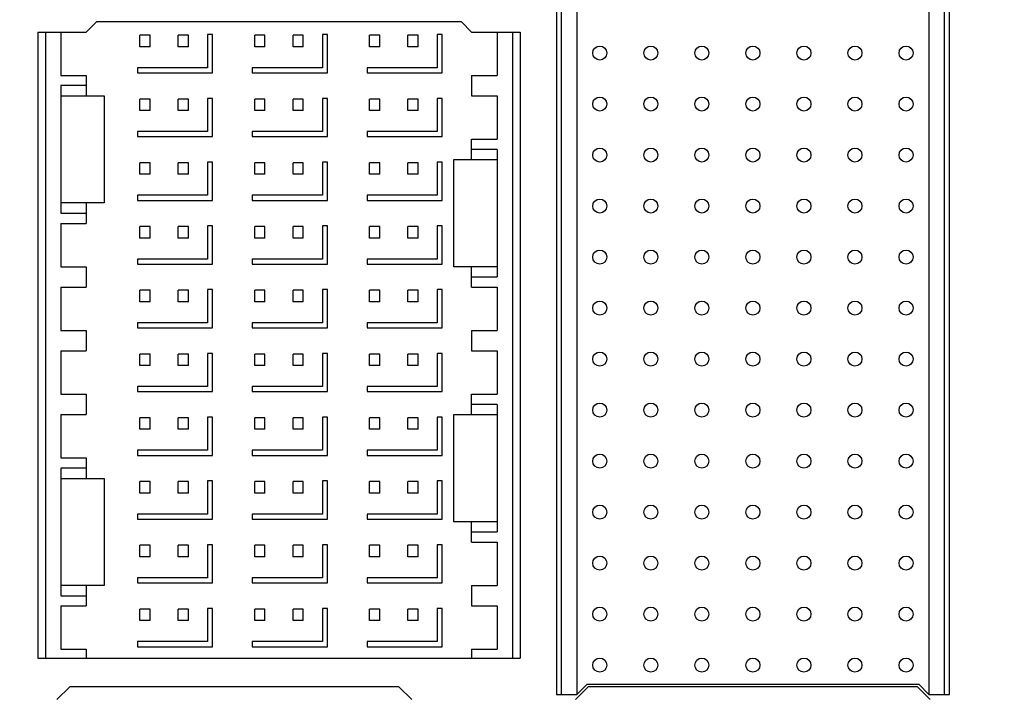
# Model space of a CAD drawing. Header units: inches. Extents: x 0 to 34, y 0 to 22.
# Tile 21 of 82: x 6.703 to 7.463, y 15.821 to 16.343. Entities that reach past the tile are written whole.
import ezdxf

# ---------------------------------------------------------------- set-up
doc = ezdxf.new("R2010")
doc.units = ezdxf.units.IN
doc.header["$LTSCALE"] = 1.87
doc.header["$MEASUREMENT"] = 0
doc.layers.get('0').update_dxf_attribs({"linetype": 'CONTINUOUS'})
doc.layers.add('DIMENSIONS', color=7, linetype='CONTINUOUS')
doc.styles.get("Standard").update_dxf_attribs({"font": 'txt', "width": 0.8})
doc.dimstyles.new('DIMSTYLE_3', dxfattribs={"dimtxt": 0.125, "dimasz": 0.18, "dimexe": 0.18, "dimexo": 0.0625, "dimgap": 0.09, "dimtad": 0, "dimtih": 1, "dimtoh": 1, "dimlfac": 2, "dimzin": 4, "dimdsep": 46, "dimtxsty": 'STANDARD', "dimblk": '_FILLED', "dimblk1": '_FILLED', "dimblk2": '_FILLED', "dimcen": 0.09, "dimadec": 0, "dimazin": 0, "dimtp": 0.01, "dimtm": 0.01, "dimtfac": 1, "dimtofl": 0, "dimtmove": 0, "dimatfit": 3, "dimldrblk": '_FILLED', "dimfxl": 1, "dimtolj": 1, "dimtzin": 4, "dimarcsym": 0})

# ---------------------------------------------------------------- blocks, each defined once
blk = doc.blocks.new('_FILLED')
at = {"color": 0, "linetype": 'BYBLOCK'}
blk.add_solid([(0, 0), (-1, 0.1736), (-1, -0.1736)], dxfattribs=at)
blk = doc.blocks.new('*D4')
at = {"layer": 'DIMENSIONS', "color": 2, "linetype": 'CONTINUOUS'}
for p, q in [((3.28338, 16.06561), (3.28338, 19.88362)), ((9.01534, 18.38362), (9.01534, 19.88362)), ((3.28338, 19.75862), (6.08763, 19.75862)), ((9.01534, 19.75862), (7.53763, 19.75862)), ((9.01534, 16.84227), (9.01534, 18.13362))]:
    blk.add_line(p, q, dxfattribs=at)
at = {"layer": 'DIMENSIONS', "color": 2, "linetype": 'CONTINUOUS', "xscale": 0.18, "yscale": 0.18, "zscale": 0.18, "rotation": 180}
blk.add_blockref('_FILLED', (3.28338, 19.75862), dxfattribs=at)
at = {"layer": 'DIMENSIONS', "color": 2, "linetype": 'CONTINUOUS', "xscale": 0.18, "yscale": 0.18, "zscale": 0.18}
blk.add_blockref('_FILLED', (9.01534, 19.75862), dxfattribs=at)
at = {"layer": 'DIMENSIONS', "color": 2, "linetype": 'CONTINUOUS', "width": 0.8}
for s, p in [('[', (6.77513, 19.69612)), (']', (7.37513, 19.69612)), ('11.46', (6.15013, 19.69612)), ('291.2', (6.87513, 19.69612))]:
    blk.add_text(s, height=0.125, dxfattribs=at).set_placement(p)

msp = doc.modelspace()

# ---------------------------------------------------------------- linework, layer by layer
at = {"color": 7, "linetype": 'CONTINUOUS'}
for p, q in [((7.11729, 16.68474), (7.11729, 15.82254)), ((7.12123, 15.82254), (7.12123, 16.68474)), ((7.13304, 16.68572), (7.13304, 15.82254)), ((7.40469, 16.68572), (7.40469, 15.82254)), ((7.4165, 16.68474), (7.4165, 15.82254)), ((7.42044, 15.82254), (7.42044, 16.68474)), ((6.75469, 16.33377), (6.76257, 16.34165)), ((7.04406, 16.34165), (6.76257, 16.34165)), ((7.04406, 16.34165), (7.05194, 16.33377)), ((6.71729, 16.33377), (6.71729, 15.85051)), ((6.71729, 16.33377), (6.75469, 16.33377)), ((6.7232, 16.33377), (6.7232, 15.85051)), ((6.73501, 16.33377), (6.73501, 16.30031)), ((6.79603, 16.32245), (6.79603, 16.33131)), ((6.80391, 16.33131), (6.79603, 16.33131)), ((6.80391, 16.32245), (6.80391, 16.33131)), ((6.82556, 16.32245), (6.82556, 16.33131)), ((6.83343, 16.33131), (6.82556, 16.33131)), ((6.83343, 16.32245), (6.83343, 16.33131)), ((6.8482, 16.33181), (6.8482, 16.30622)), ((6.85213, 16.33181), (6.8482, 16.33181)), ((6.85213, 16.30228), (6.85213, 16.33181)), ((6.89249, 16.33131), (6.88461, 16.33131)), ((6.88461, 16.32245), (6.88461, 16.33131)), ((6.89249, 16.32245), (6.89249, 16.33131)), ((6.92202, 16.33131), (6.91414, 16.33131)), ((6.91414, 16.32245), (6.91414, 16.33131)), ((6.92202, 16.32245), (6.92202, 16.33131)), ((6.94072, 16.33181), (6.93678, 16.33181)), ((6.93678, 16.33181), (6.93678, 16.30622)), ((6.94072, 16.30228), (6.94072, 16.33181)), ((6.98107, 16.33131), (6.9732, 16.33131)), ((6.9732, 16.32245), (6.9732, 16.33131)), ((6.98107, 16.32245), (6.98107, 16.33131)), ((7.0106, 16.33131), (7.00272, 16.33131)), ((7.00272, 16.32245), (7.00272, 16.33131)), ((7.0106, 16.32245), (7.0106, 16.33131)), ((7.0293, 16.33181), (7.02536, 16.33181)), ((7.02536, 16.33181), (7.02536, 16.30622)), ((7.0293, 16.30228), (7.0293, 16.33181)), ((7.05194, 16.33377), (7.08934, 16.33377)), ((7.07162, 16.33377), (7.07162, 16.30031)), ((7.08343, 16.33377), (7.08343, 15.85051)), ((7.08934, 16.33377), (7.08934, 15.85051)), ((6.80391, 16.32245), (6.79603, 16.32245)), ((6.83343, 16.32245), (6.82556, 16.32245)), ((6.89249, 16.32245), (6.88461, 16.32245)), ((6.92202, 16.32245), (6.91414, 16.32245)), ((6.98107, 16.32245), (6.9732, 16.32245)), ((7.0106, 16.32245), (7.00272, 16.32245)), ((6.79406, 16.30622), (6.79406, 16.30228)), ((6.8482, 16.30622), (6.79406, 16.30622)), ((6.93678, 16.30622), (6.88265, 16.30622)), ((6.88265, 16.30622), (6.88265, 16.30228)), ((7.02536, 16.30622), (6.97123, 16.30622)), ((6.97123, 16.30622), (6.97123, 16.30228)), ((6.73501, 16.30031), (6.75469, 16.30031)), ((6.75469, 16.30031), (6.75469, 16.28456)), ((6.79406, 16.30228), (6.85213, 16.30228)), ((6.88265, 16.30228), (6.94072, 16.30228)), ((6.97123, 16.30228), (7.0293, 16.30228)), ((7.05194, 16.30031), (7.07162, 16.30031)), ((7.05194, 16.30031), (7.05194, 16.28456)), ((6.73501, 16.29243), (6.73501, 16.19401)), ((6.75469, 16.29243), (6.73501, 16.29243)), ((6.73501, 16.28456), (6.76847, 16.28456)), ((6.76847, 16.28456), (6.76847, 16.20188)), ((7.05194, 16.28456), (7.07162, 16.28456)), ((7.07162, 16.28456), (7.07162, 16.2511)), ((6.79603, 16.27324), (6.79603, 16.2821)), ((6.80391, 16.2821), (6.79603, 16.2821)), ((6.80391, 16.27324), (6.80391, 16.2821)), ((6.82556, 16.27324), (6.82556, 16.2821)), ((6.83343, 16.2821), (6.82556, 16.2821)), ((6.83343, 16.27324), (6.83343, 16.2821)), ((6.8482, 16.2826), (6.8482, 16.25701)), ((6.85213, 16.2826), (6.8482, 16.2826)), ((6.85213, 16.25307), (6.85213, 16.2826)), ((6.89249, 16.2821), (6.88461, 16.2821)), ((6.88461, 16.27324), (6.88461, 16.2821)), ((6.89249, 16.27324), (6.89249, 16.2821)), ((6.92202, 16.2821), (6.91414, 16.2821)), ((6.91414, 16.27324), (6.91414, 16.2821)), ((6.92202, 16.27324), (6.92202, 16.2821)), ((6.94072, 16.2826), (6.93678, 16.2826)), ((6.93678, 16.2826), (6.93678, 16.25701)), ((6.94072, 16.25307), (6.94072, 16.2826)), ((6.98107, 16.2821), (6.9732, 16.2821)), ((6.9732, 16.27324), (6.9732, 16.2821)), ((6.98107, 16.27324), (6.98107, 16.2821)), ((7.0106, 16.2821), (7.00272, 16.2821)), ((7.00272, 16.27324), (7.00272, 16.2821)), ((7.0106, 16.27324), (7.0106, 16.2821)), ((7.0293, 16.2826), (7.02536, 16.2826)), ((7.02536, 16.2826), (7.02536, 16.25701)), ((7.0293, 16.25307), (7.0293, 16.2826)), ((6.80391, 16.27324), (6.79603, 16.27324)), ((6.83343, 16.27324), (6.82556, 16.27324)), ((6.89249, 16.27324), (6.88461, 16.27324)), ((6.92202, 16.27324), (6.91414, 16.27324)), ((6.98107, 16.27324), (6.9732, 16.27324)), ((7.0106, 16.27324), (7.00272, 16.27324)), ((6.79406, 16.25701), (6.79406, 16.25307)), ((6.8482, 16.25701), (6.79406, 16.25701)), ((6.79406, 16.25307), (6.85213, 16.25307)), ((6.93678, 16.25701), (6.88265, 16.25701)), ((6.88265, 16.25701), (6.88265, 16.25307)), ((6.88265, 16.25307), (6.94072, 16.25307)), ((7.02536, 16.25701), (6.97123, 16.25701)), ((6.97123, 16.25701), (6.97123, 16.25307)), ((6.97123, 16.25307), (7.0293, 16.25307)), ((7.05194, 16.2511), (7.07162, 16.2511)), ((7.05194, 16.23535), (7.05194, 16.2511)), ((7.07162, 16.24322), (7.05194, 16.24322)), ((7.07162, 16.24322), (7.07162, 16.1448)), ((6.79603, 16.22403), (6.79603, 16.23289)), ((6.80391, 16.23289), (6.79603, 16.23289)), ((6.80391, 16.22403), (6.80391, 16.23289)), ((6.82556, 16.22403), (6.82556, 16.23289)), ((6.83343, 16.23289), (6.82556, 16.23289)), ((6.83343, 16.22403), (6.83343, 16.23289)), ((6.8482, 16.23338), (6.8482, 16.20779)), ((6.85213, 16.23338), (6.8482, 16.23338)), ((6.85213, 16.20386), (6.85213, 16.23338)), ((6.89249, 16.23289), (6.88461, 16.23289)), ((6.88461, 16.22403), (6.88461, 16.23289)), ((6.89249, 16.22403), (6.89249, 16.23289)), ((6.92202, 16.23289), (6.91414, 16.23289)), ((6.91414, 16.22403), (6.91414, 16.23289)), ((6.92202, 16.22403), (6.92202, 16.23289)), ((6.94072, 16.23338), (6.93678, 16.23338)), ((6.93678, 16.23338), (6.93678, 16.20779)), ((6.94072, 16.20386), (6.94072, 16.23338)), ((6.98107, 16.23289), (6.9732, 16.23289)), ((6.9732, 16.22403), (6.9732, 16.23289)), ((6.98107, 16.22403), (6.98107, 16.23289)), ((7.0106, 16.23289), (7.00272, 16.23289)), ((7.00272, 16.22403), (7.00272, 16.23289)), ((7.0106, 16.22403), (7.0106, 16.23289)), ((7.0293, 16.23338), (7.02536, 16.23338)), ((7.02536, 16.23338), (7.02536, 16.20779)), ((7.0293, 16.20386), (7.0293, 16.23338)), ((7.03816, 16.23535), (7.07162, 16.23535)), ((7.03816, 16.15267), (7.03816, 16.23535)), ((6.80391, 16.22403), (6.79603, 16.22403)), ((6.83343, 16.22403), (6.82556, 16.22403)), ((6.89249, 16.22403), (6.88461, 16.22403)), ((6.92202, 16.22403), (6.91414, 16.22403)), ((6.98107, 16.22403), (6.9732, 16.22403)), ((7.0106, 16.22403), (7.00272, 16.22403)), ((6.79406, 16.20779), (6.79406, 16.20386)), ((6.8482, 16.20779), (6.79406, 16.20779)), ((6.93678, 16.20779), (6.88265, 16.20779)), ((6.88265, 16.20779), (6.88265, 16.20386)), ((7.02536, 16.20779), (6.97123, 16.20779)), ((6.97123, 16.20779), (6.97123, 16.20386)), ((6.76847, 16.20188), (6.73501, 16.20188)), ((6.75469, 16.20188), (6.75469, 16.18614)), ((6.79406, 16.20386), (6.85213, 16.20386)), ((6.88265, 16.20386), (6.94072, 16.20386)), ((6.97123, 16.20386), (7.0293, 16.20386)), ((6.73501, 16.19401), (6.75469, 16.19401)), ((6.73501, 16.18614), (6.73501, 16.15267)), ((6.73501, 16.18614), (6.75469, 16.18614)), ((6.79603, 16.17482), (6.79603, 16.18367)), ((6.80391, 16.18367), (6.79603, 16.18367)), ((6.80391, 16.17482), (6.80391, 16.18367)), ((6.82556, 16.17482), (6.82556, 16.18367)), ((6.83343, 16.18367), (6.82556, 16.18367)), ((6.83343, 16.17482), (6.83343, 16.18367)), ((6.8482, 16.18417), (6.8482, 16.15858)), ((6.85213, 16.18417), (6.8482, 16.18417)), ((6.85213, 16.15464), (6.85213, 16.18417)), ((6.89249, 16.18367), (6.88461, 16.18367)), ((6.88461, 16.17482), (6.88461, 16.18367)), ((6.89249, 16.17482), (6.89249, 16.18367)), ((6.92202, 16.18367), (6.91414, 16.18367)), ((6.91414, 16.17482), (6.91414, 16.18367)), ((6.92202, 16.17482), (6.92202, 16.18367)), ((6.94072, 16.18417), (6.93678, 16.18417)), ((6.93678, 16.18417), (6.93678, 16.15858)), ((6.94072, 16.15464), (6.94072, 16.18417)), ((6.98107, 16.18367), (6.9732, 16.18367)), ((6.9732, 16.17482), (6.9732, 16.18367)), ((6.98107, 16.17482), (6.98107, 16.18367)), ((7.0106, 16.18367), (7.00272, 16.18367)), ((7.00272, 16.17482), (7.00272, 16.18367)), ((7.0106, 16.17482), (7.0106, 16.18367)), ((7.0293, 16.18417), (7.02536, 16.18417)), ((7.02536, 16.18417), (7.02536, 16.15858)), ((7.0293, 16.15464), (7.0293, 16.18417)), ((6.80391, 16.17482), (6.79603, 16.17482)), ((6.83343, 16.17482), (6.82556, 16.17482)), ((6.89249, 16.17482), (6.88461, 16.17482)), ((6.92202, 16.17482), (6.91414, 16.17482)), ((6.98107, 16.17482), (6.9732, 16.17482)), ((7.0106, 16.17482), (7.00272, 16.17482)), ((6.79406, 16.15858), (6.79406, 16.15464)), ((6.8482, 16.15858), (6.79406, 16.15858)), ((6.79406, 16.15464), (6.85213, 16.15464)), ((6.93678, 16.15858), (6.88265, 16.15858)), ((6.88265, 16.15858), (6.88265, 16.15464)), ((6.88265, 16.15464), (6.94072, 16.15464)), ((7.02536, 16.15858), (6.97123, 16.15858)), ((6.97123, 16.15858), (6.97123, 16.15464)), ((6.97123, 16.15464), (7.0293, 16.15464)), ((6.73501, 16.15267), (6.75469, 16.15267)), ((6.75469, 16.15267), (6.75469, 16.13692)), ((7.07162, 16.15267), (7.03816, 16.15267)), ((7.05194, 16.13692), (7.05194, 16.15267)), ((7.05194, 16.1448), (7.07162, 16.1448)), ((6.73501, 16.13692), (6.73501, 16.10346)), ((6.73501, 16.13692), (6.75469, 16.13692)), ((6.79603, 16.1256), (6.79603, 16.13446)), ((6.80391, 16.13446), (6.79603, 16.13446)), ((6.80391, 16.1256), (6.80391, 16.13446)), ((6.82556, 16.1256), (6.82556, 16.13446)), ((6.83343, 16.13446), (6.82556, 16.13446)), ((6.83343, 16.1256), (6.83343, 16.13446)), ((6.8482, 16.13496), (6.8482, 16.10937)), ((6.85213, 16.13496), (6.8482, 16.13496)), ((6.85213, 16.10543), (6.85213, 16.13496)), ((6.89249, 16.13446), (6.88461, 16.13446)), ((6.88461, 16.1256), (6.88461, 16.13446)), ((6.89249, 16.1256), (6.89249, 16.13446)), ((6.92202, 16.13446), (6.91414, 16.13446)), ((6.91414, 16.1256), (6.91414, 16.13446)), ((6.92202, 16.1256), (6.92202, 16.13446)), ((6.94072, 16.13496), (6.93678, 16.13496)), ((6.93678, 16.13496), (6.93678, 16.10937)), ((6.94072, 16.10543), (6.94072, 16.13496)), ((6.98107, 16.13446), (6.9732, 16.13446)), ((6.9732, 16.1256), (6.9732, 16.13446)), ((6.98107, 16.1256), (6.98107, 16.13446)), ((7.0106, 16.13446), (7.00272, 16.13446)), ((7.00272, 16.1256), (7.00272, 16.13446)), ((7.0106, 16.1256), (7.0106, 16.13446)), ((7.0293, 16.13496), (7.02536, 16.13496)), ((7.02536, 16.13496), (7.02536, 16.10937)), ((7.0293, 16.10543), (7.0293, 16.13496)), ((7.05194, 16.13692), (7.07162, 16.13692)), ((7.07162, 16.13692), (7.07162, 16.10346)), ((6.80391, 16.1256), (6.79603, 16.1256)), ((6.83343, 16.1256), (6.82556, 16.1256)), ((6.89249, 16.1256), (6.88461, 16.1256)), ((6.92202, 16.1256), (6.91414, 16.1256)), ((6.98107, 16.1256), (6.9732, 16.1256)), ((7.0106, 16.1256), (7.00272, 16.1256)), ((6.8482, 16.10937), (6.79406, 16.10937)), ((6.79406, 16.10937), (6.79406, 16.10543)), ((6.93678, 16.10937), (6.88265, 16.10937)), ((6.88265, 16.10937), (6.88265, 16.10543)), ((7.02536, 16.10937), (6.97123, 16.10937)), ((6.97123, 16.10937), (6.97123, 16.10543)), ((6.73501, 16.10346), (6.75469, 16.10346)), ((6.75469, 16.10346), (6.75469, 16.08771)), ((6.79406, 16.10543), (6.85213, 16.10543)), ((6.88265, 16.10543), (6.94072, 16.10543)), ((6.97123, 16.10543), (7.0293, 16.10543)), ((7.05194, 16.10346), (7.07162, 16.10346)), ((7.05194, 16.10346), (7.05194, 16.08771)), ((6.73501, 16.08771), (6.75469, 16.08771)), ((6.73501, 16.08771), (6.73501, 16.05425)), ((7.05194, 16.08771), (7.07162, 16.08771)), ((7.07162, 16.08771), (7.07162, 16.05425)), ((6.80391, 16.08525), (6.79603, 16.08525)), ((6.79603, 16.07639), (6.79603, 16.08525)), ((6.80391, 16.07639), (6.80391, 16.08525)), ((6.83343, 16.08525), (6.82556, 16.08525)), ((6.82556, 16.07639), (6.82556, 16.08525)), ((6.83343, 16.07639), (6.83343, 16.08525)), ((6.85213, 16.08575), (6.8482, 16.08575)), ((6.8482, 16.08575), (6.8482, 16.06016)), ((6.85213, 16.05622), (6.85213, 16.08575)), ((6.89249, 16.08525), (6.88461, 16.08525)), ((6.88461, 16.07639), (6.88461, 16.08525)), ((6.89249, 16.07639), (6.89249, 16.08525)), ((6.92202, 16.08525), (6.91414, 16.08525)), ((6.91414, 16.07639), (6.91414, 16.08525)), ((6.92202, 16.07639), (6.92202, 16.08525)), ((6.94072, 16.08575), (6.93678, 16.08575)), ((6.93678, 16.08575), (6.93678, 16.06016)), ((6.94072, 16.05622), (6.94072, 16.08575)), ((6.98107, 16.08525), (6.9732, 16.08525)), ((6.9732, 16.07639), (6.9732, 16.08525)), ((6.98107, 16.07639), (6.98107, 16.08525)), ((7.0106, 16.08525), (7.00272, 16.08525)), ((7.00272, 16.07639), (7.00272, 16.08525)), ((7.0106, 16.07639), (7.0106, 16.08525)), ((7.0293, 16.08575), (7.02536, 16.08575)), ((7.02536, 16.08575), (7.02536, 16.06016)), ((7.0293, 16.05622), (7.0293, 16.08575)), ((6.80391, 16.07639), (6.79603, 16.07639)), ((6.83343, 16.07639), (6.82556, 16.07639)), ((6.89249, 16.07639), (6.88461, 16.07639)), ((6.92202, 16.07639), (6.91414, 16.07639)), ((6.98107, 16.07639), (6.9732, 16.07639)), ((7.0106, 16.07639), (7.00272, 16.07639)), ((6.8482, 16.06016), (6.79406, 16.06016)), ((6.79406, 16.06016), (6.79406, 16.05622)), ((6.79406, 16.05622), (6.85213, 16.05622)), ((6.93678, 16.06016), (6.88265, 16.06016)), ((6.88265, 16.06016), (6.88265, 16.05622)), ((6.88265, 16.05622), (6.94072, 16.05622)), ((7.02536, 16.06016), (6.97123, 16.06016)), ((6.97123, 16.06016), (6.97123, 16.05622)), ((6.97123, 16.05622), (7.0293, 16.05622)), ((6.73501, 16.05425), (6.75469, 16.05425)), ((6.75469, 16.05425), (6.75469, 16.0385)), ((7.05194, 16.05425), (7.07162, 16.05425)), ((7.05194, 16.0385), (7.05194, 16.05425)), ((7.07162, 16.04637), (7.05194, 16.04637)), ((7.07162, 16.04637), (7.07162, 15.94795)), ((6.73501, 16.0385), (6.75469, 16.0385)), ((6.73501, 16.0385), (6.73501, 16.00503)), ((6.80391, 16.03604), (6.79603, 16.03604)), ((6.79603, 16.02718), (6.79603, 16.03604)), ((6.80391, 16.02718), (6.80391, 16.03604)), ((6.83343, 16.03604), (6.82556, 16.03604)), ((6.82556, 16.02718), (6.82556, 16.03604)), ((6.83343, 16.02718), (6.83343, 16.03604)), ((6.85213, 16.03653), (6.8482, 16.03653)), ((6.8482, 16.03653), (6.8482, 16.01094)), ((6.85213, 16.00701), (6.85213, 16.03653)), ((6.89249, 16.03604), (6.88461, 16.03604)), ((6.88461, 16.02718), (6.88461, 16.03604)), ((6.89249, 16.02718), (6.89249, 16.03604)), ((6.92202, 16.03604), (6.91414, 16.03604)), ((6.91414, 16.02718), (6.91414, 16.03604)), ((6.92202, 16.02718), (6.92202, 16.03604)), ((6.94072, 16.03653), (6.93678, 16.03653)), ((6.93678, 16.03653), (6.93678, 16.01094)), ((6.94072, 16.00701), (6.94072, 16.03653)), ((6.98107, 16.03604), (6.9732, 16.03604)), ((6.9732, 16.02718), (6.9732, 16.03604)), ((6.98107, 16.02718), (6.98107, 16.03604)), ((7.0106, 16.03604), (7.00272, 16.03604)), ((7.00272, 16.02718), (7.00272, 16.03604)), ((7.0106, 16.02718), (7.0106, 16.03604)), ((7.0293, 16.03653), (7.02536, 16.03653)), ((7.02536, 16.03653), (7.02536, 16.01094)), ((7.0293, 16.00701), (7.0293, 16.03653)), ((7.03816, 16.0385), (7.07162, 16.0385)), ((7.03816, 15.95582), (7.03816, 16.0385)), ((6.80391, 16.02718), (6.79603, 16.02718)), ((6.83343, 16.02718), (6.82556, 16.02718)), ((6.89249, 16.02718), (6.88461, 16.02718)), ((6.92202, 16.02718), (6.91414, 16.02718)), ((6.98107, 16.02718), (6.9732, 16.02718)), ((7.0106, 16.02718), (7.00272, 16.02718)), ((6.8482, 16.01094), (6.79406, 16.01094)), ((6.79406, 16.01094), (6.79406, 16.00701)), ((6.93678, 16.01094), (6.88265, 16.01094)), ((6.88265, 16.01094), (6.88265, 16.00701)), ((7.02536, 16.01094), (6.97123, 16.01094)), ((6.97123, 16.01094), (6.97123, 16.00701)), ((6.73501, 16.00503), (6.75469, 16.00503)), ((6.75469, 16.00503), (6.75469, 15.98929)), ((6.79406, 16.00701), (6.85213, 16.00701)), ((6.88265, 16.00701), (6.94072, 16.00701)), ((6.97123, 16.00701), (7.0293, 16.00701)), ((6.75469, 15.99716), (6.73501, 15.99716)), ((6.73501, 15.99716), (6.73501, 15.89873)), ((6.73501, 15.98929), (6.76847, 15.98929)), ((6.76847, 15.98929), (6.76847, 15.90661)), ((6.85213, 15.98732), (6.8482, 15.98732)), ((6.8482, 15.98732), (6.8482, 15.96173)), ((6.85213, 15.95779), (6.85213, 15.98732)), ((6.94072, 15.98732), (6.93678, 15.98732)), ((6.93678, 15.98732), (6.93678, 15.96173)), ((6.94072, 15.95779), (6.94072, 15.98732)), ((7.0293, 15.98732), (7.02536, 15.98732)), ((7.02536, 15.98732), (7.02536, 15.96173)), ((7.0293, 15.95779), (7.0293, 15.98732)), ((6.80391, 15.98682), (6.79603, 15.98682)), ((6.79603, 15.97797), (6.79603, 15.98682)), ((6.80391, 15.97797), (6.80391, 15.98682)), ((6.83343, 15.98682), (6.82556, 15.98682)), ((6.82556, 15.97797), (6.82556, 15.98682)), ((6.83343, 15.97797), (6.83343, 15.98682)), ((6.89249, 15.98682), (6.88461, 15.98682)), ((6.88461, 15.97797), (6.88461, 15.98682)), ((6.89249, 15.97797), (6.89249, 15.98682)), ((6.92202, 15.98682), (6.91414, 15.98682)), ((6.91414, 15.97797), (6.91414, 15.98682)), ((6.92202, 15.97797), (6.92202, 15.98682)), ((6.98107, 15.98682), (6.9732, 15.98682)), ((6.9732, 15.97797), (6.9732, 15.98682)), ((6.98107, 15.97797), (6.98107, 15.98682)), ((7.0106, 15.98682), (7.00272, 15.98682)), ((7.00272, 15.97797), (7.00272, 15.98682)), ((7.0106, 15.97797), (7.0106, 15.98682)), ((6.80391, 15.97797), (6.79603, 15.97797)), ((6.83343, 15.97797), (6.82556, 15.97797)), ((6.89249, 15.97797), (6.88461, 15.97797)), ((6.92202, 15.97797), (6.91414, 15.97797)), ((6.98107, 15.97797), (6.9732, 15.97797)), ((7.0106, 15.97797), (7.00272, 15.97797)), ((6.8482, 15.96173), (6.79406, 15.96173)), ((6.79406, 15.96173), (6.79406, 15.95779)), ((6.79406, 15.95779), (6.85213, 15.95779)), ((6.93678, 15.96173), (6.88265, 15.96173)), ((6.88265, 15.96173), (6.88265, 15.95779)), ((6.88265, 15.95779), (6.94072, 15.95779)), ((7.02536, 15.96173), (6.97123, 15.96173)), ((6.97123, 15.96173), (6.97123, 15.95779)), ((6.97123, 15.95779), (7.0293, 15.95779)), ((7.07162, 15.95582), (7.03816, 15.95582)), ((7.05194, 15.94007), (7.05194, 15.95582)), ((7.05194, 15.94795), (7.07162, 15.94795)), ((6.80391, 15.93761), (6.79603, 15.93761)), ((6.79603, 15.92875), (6.79603, 15.93761)), ((6.80391, 15.92875), (6.80391, 15.93761)), ((6.83343, 15.93761), (6.82556, 15.93761)), ((6.82556, 15.92875), (6.82556, 15.93761)), ((6.83343, 15.92875), (6.83343, 15.93761)), ((6.85213, 15.93811), (6.8482, 15.93811)), ((6.8482, 15.93811), (6.8482, 15.91252)), ((6.85213, 15.90858), (6.85213, 15.93811)), ((6.89249, 15.93761), (6.88461, 15.93761)), ((6.88461, 15.92875), (6.88461, 15.93761)), ((6.89249, 15.92875), (6.89249, 15.93761)), ((6.92202, 15.93761), (6.91414, 15.93761)), ((6.91414, 15.92875), (6.91414, 15.93761)), ((6.92202, 15.92875), (6.92202, 15.93761)), ((6.94072, 15.93811), (6.93678, 15.93811)), ((6.93678, 15.93811), (6.93678, 15.91252)), ((6.94072, 15.90858), (6.94072, 15.93811)), ((6.98107, 15.93761), (6.9732, 15.93761)), ((6.9732, 15.92875), (6.9732, 15.93761)), ((6.98107, 15.92875), (6.98107, 15.93761)), ((7.0106, 15.93761), (7.00272, 15.93761)), ((7.00272, 15.92875), (7.00272, 15.93761)), ((7.0106, 15.92875), (7.0106, 15.93761)), ((7.0293, 15.93811), (7.02536, 15.93811)), ((7.02536, 15.93811), (7.02536, 15.91252)), ((7.0293, 15.90858), (7.0293, 15.93811)), ((7.05194, 15.94007), (7.07162, 15.94007)), ((7.07162, 15.94007), (7.07162, 15.90661)), ((6.80391, 15.92875), (6.79603, 15.92875)), ((6.83343, 15.92875), (6.82556, 15.92875)), ((6.89249, 15.92875), (6.88461, 15.92875)), ((6.92202, 15.92875), (6.91414, 15.92875)), ((6.98107, 15.92875), (6.9732, 15.92875)), ((7.0106, 15.92875), (7.00272, 15.92875)), ((6.8482, 15.91252), (6.79406, 15.91252)), ((6.79406, 15.91252), (6.79406, 15.90858)), ((6.93678, 15.91252), (6.88265, 15.91252)), ((6.88265, 15.91252), (6.88265, 15.90858)), ((7.02536, 15.91252), (6.97123, 15.91252)), ((6.97123, 15.91252), (6.97123, 15.90858)), ((6.76847, 15.90661), (6.73501, 15.90661)), ((6.75469, 15.90661), (6.75469, 15.89086)), ((6.79406, 15.90858), (6.85213, 15.90858)), ((6.88265, 15.90858), (6.94072, 15.90858)), ((6.97123, 15.90858), (7.0293, 15.90858)), ((7.05194, 15.90661), (7.07162, 15.90661)), ((7.05194, 15.90661), (7.05194, 15.89086)), ((6.73501, 15.89873), (6.75469, 15.89873)), ((6.73501, 15.89086), (6.75469, 15.89086)), ((6.73501, 15.89086), (6.73501, 15.8574)), ((6.80391, 15.8884), (6.79603, 15.8884)), ((6.79603, 15.87954), (6.79603, 15.8884)), ((6.80391, 15.87954), (6.80391, 15.8884)), ((6.83343, 15.8884), (6.82556, 15.8884)), ((6.82556, 15.87954), (6.82556, 15.8884)), ((6.83343, 15.87954), (6.83343, 15.8884)), ((6.85213, 15.8889), (6.8482, 15.8889)), ((6.8482, 15.8889), (6.8482, 15.86331)), ((6.85213, 15.85937), (6.85213, 15.8889)), ((6.89249, 15.8884), (6.88461, 15.8884)), ((6.88461, 15.87954), (6.88461, 15.8884)), ((6.89249, 15.87954), (6.89249, 15.8884)), ((6.92202, 15.8884), (6.91414, 15.8884)), ((6.91414, 15.87954), (6.91414, 15.8884)), ((6.92202, 15.87954), (6.92202, 15.8884)), ((6.94072, 15.8889), (6.93678, 15.8889)), ((6.93678, 15.8889), (6.93678, 15.86331)), ((6.94072, 15.85937), (6.94072, 15.8889)), ((6.98107, 15.8884), (6.9732, 15.8884)), ((6.9732, 15.87954), (6.9732, 15.8884)), ((6.98107, 15.87954), (6.98107, 15.8884)), ((7.0106, 15.8884), (7.00272, 15.8884)), ((7.00272, 15.87954), (7.00272, 15.8884)), ((7.0106, 15.87954), (7.0106, 15.8884)), ((7.0293, 15.8889), (7.02536, 15.8889)), ((7.02536, 15.8889), (7.02536, 15.86331)), ((7.0293, 15.85937), (7.0293, 15.8889)), ((7.05194, 15.89086), (7.07162, 15.89086)), ((7.07162, 15.89086), (7.07162, 15.8574)), ((6.80391, 15.87954), (6.79603, 15.87954)), ((6.83343, 15.87954), (6.82556, 15.87954)), ((6.89249, 15.87954), (6.88461, 15.87954)), ((6.92202, 15.87954), (6.91414, 15.87954)), ((6.98107, 15.87954), (6.9732, 15.87954)), ((7.0106, 15.87954), (7.00272, 15.87954)), ((6.8482, 15.86331), (6.79406, 15.86331)), ((6.79406, 15.86331), (6.79406, 15.85937)), ((6.79406, 15.85937), (6.85213, 15.85937)), ((6.93678, 15.86331), (6.88265, 15.86331)), ((6.88265, 15.86331), (6.88265, 15.85937)), ((6.88265, 15.85937), (6.94072, 15.85937)), ((7.02536, 15.86331), (6.97123, 15.86331)), ((6.97123, 15.86331), (6.97123, 15.85937)), ((6.97123, 15.85937), (7.0293, 15.85937)), ((6.71729, 15.85051), (7.08934, 15.85051)), ((6.73501, 15.8574), (6.75469, 15.8574)), ((6.75469, 15.8574), (6.75469, 15.85051)), ((7.05194, 15.8574), (7.07162, 15.8574)), ((7.05194, 15.8574), (7.05194, 15.85051)), ((6.73206, 15.8186), (6.7419, 15.82844)), ((6.99583, 15.82844), (6.7419, 15.82844)), ((7.00568, 15.8186), (6.99583, 15.82844)), ((7.13206, 15.8186), (7.1419, 15.82844)), ((7.13304, 15.82254), (7.14091, 15.83041)), ((7.14091, 15.83041), (7.39682, 15.83041)), ((7.39583, 15.82844), (7.1419, 15.82844)), ((7.40568, 15.8186), (7.39583, 15.82844)), ((7.39682, 15.83041), (7.40469, 15.82254)), ((7.11729, 15.82254), (7.13304, 15.82254)), ((7.40469, 15.82254), (7.42044, 15.82254))]:
    msp.add_line(p, q, dxfattribs=at)
for centre in [(7.15076, 16.31761), (7.19013, 16.31761), (7.2295, 16.31761), (7.26887, 16.31761), (7.30824, 16.31761), (7.34761, 16.31761), (7.38698, 16.31761), (7.15076, 16.27824), (7.19013, 16.27824), (7.2295, 16.27824), (7.26887, 16.27824), (7.30824, 16.27824), (7.34761, 16.27824), (7.38698, 16.27824), (7.15076, 16.23887), (7.19013, 16.23887), (7.2295, 16.23887), (7.26887, 16.23887), (7.30824, 16.23887), (7.34761, 16.23887), (7.38698, 16.23887), (7.15076, 16.1995), (7.19013, 16.1995), (7.2295, 16.1995), (7.26887, 16.1995), (7.30824, 16.1995), (7.34761, 16.1995), (7.38698, 16.1995), (7.15076, 16.16013), (7.19013, 16.16013), (7.2295, 16.16013), (7.26887, 16.16013), (7.30824, 16.16013), (7.34761, 16.16013), (7.38698, 16.16013), (7.15076, 16.12076), (7.19013, 16.12076), (7.2295, 16.12076), (7.26887, 16.12076), (7.30824, 16.12076), (7.34761, 16.12076), (7.38698, 16.12076), (7.15076, 16.08139), (7.19013, 16.08139), (7.2295, 16.08139), (7.26887, 16.08139), (7.30824, 16.08139), (7.34761, 16.08139), (7.38698, 16.08139), (7.15076, 16.04202), (7.19013, 16.04202), (7.2295, 16.04202), (7.26887, 16.04202), (7.30824, 16.04202), (7.34761, 16.04202), (7.38698, 16.04202), (7.15076, 16.00265), (7.19013, 16.00265), (7.2295, 16.00265), (7.26887, 16.00265), (7.30824, 16.00265), (7.34761, 16.00265), (7.38698, 16.00265), (7.15076, 15.96328), (7.19013, 15.96328), (7.2295, 15.96328), (7.26887, 15.96328), (7.30824, 15.96328), (7.34761, 15.96328), (7.38698, 15.96328), (7.15076, 15.92391), (7.19013, 15.92391), (7.2295, 15.92391), (7.26887, 15.92391), (7.30824, 15.92391), (7.34761, 15.92391), (7.38698, 15.92391), (7.15076, 15.88454), (7.19013, 15.88454), (7.2295, 15.88454), (7.26887, 15.88454), (7.30824, 15.88454), (7.34761, 15.88454), (7.38698, 15.88454), (7.15076, 15.84517), (7.19013, 15.84517), (7.2295, 15.84517), (7.26887, 15.84517), (7.30824, 15.84517), (7.34761, 15.84517), (7.38698, 15.84517)]:
    msp.add_circle(centre, 0.00541, dxfattribs=at)

# ---------------------------------------------------------------- dimensions: what is measured, and where the dimension line sits
at = {"layer": 'DIMENSIONS', "color": 2, "linetype": 'CONTINUOUS'}
dim = msp.add_linear_dim(base=(9.01534, 19.75862), p1=(3.28338, 16.06561), p2=(9.01534, 16.84227), dimstyle='DIMSTYLE_3', dxfattribs=at)
dim.commit()
dim.dimension.update_dxf_attribs({"geometry": '*D4', "text_midpoint": (6.81263, 19.75862), "dimtype": 160})

doc.saveas('drawing.dxf')
